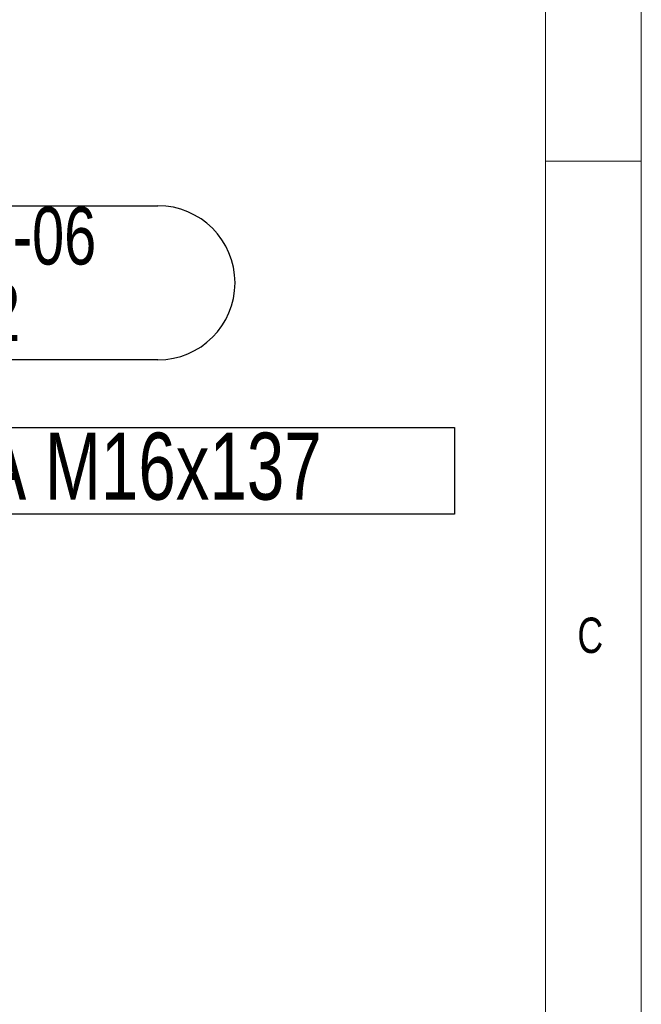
# Model space of a CAD drawing. Header units: millimetres. Extents: x 5 to 589, y 5 to 415.
# Tile 69 of 76: x 557 to 589, y 266 to 317. Entities that reach past the tile are written whole.
import ezdxf

# ---------------------------------------------------------------- set-up
doc = ezdxf.new("R2010")
doc.units = ezdxf.units.MM
doc.layers.add('NOTES', color=6, linetype='Continuous')
doc.styles.add('SLDTEXTSTYLE0', font='TXT', dxfattribs={"width": 0.75})

# ---------------------------------------------------------------- blocks, each defined once
blk = doc.blocks.new('SW_NOTE_8')
at = {"layer": 'NOTES', "color": 0}
for p, q in [((0, -2.524), (0, 2.004)), ((0, 2.004), (49.057, 2.004)), ((49.057, 2.004), (49.057, -2.524)), ((49.057, -2.524), (0, -2.524))]:
    blk.add_line(p, q, dxfattribs=at)
at = {"layer": 'NOTES', "color": 0, "insert": (24.085, 1.735), "char_height": 3.5, "attachment_point": 2, "style": 'SLDTEXTSTYLE0'}
blk.add_mtext('Cheville HSA M16x137', dxfattribs=at)
blk = doc.blocks.new('SW_NOTE_15')
at = {"layer": 'NOTES', "color": 0}
for p, q in [((0, 0), (26.038, 0)), ((26.038, -8.05), (0, -8.05))]:
    blk.add_line(p, q, dxfattribs=at)
for centre, start, end in [((0, -4.025), 90, 270), ((26.038, -4.025), 270, 90)]:
    blk.add_arc(centre, 4.025, start, end, dxfattribs=at)
at = {"layer": 'NOTES', "color": 0, "char_height": 3, "attachment_point": 2, "style": 'SLDTEXTSTYLE0'}
for s, insert in [('GRD2-FAU-06', (12.957, -0.07)), ('PIED P2', (13.084, -4.07))]:
    blk.add_mtext(s, dxfattribs=dict(at, insert=insert))

msp = doc.modelspace()

# ---------------------------------------------------------------- linework, layer by layer
at = {"color": 7, "linetype": 'Continuous', "lineweight": 18}
for p, q in [((589, 5), (589, 415)), ((584, 10), (584, 410)), ((589, 310), (584, 310))]:
    msp.add_line(p, q, dxfattribs=at)

# ---------------------------------------------------------------- block references
at = {"layer": 'NOTES', "color": 211}
for name, p in [('SW_NOTE_15', (537.73585, 307.67296)), ('SW_NOTE_8', (530.18868, 294.08805))]:
    msp.add_blockref(name, p, dxfattribs=at)

# ---------------------------------------------------------------- texts
at = {"layer": 'NOTES', "color": 211, "insert": (585.66668, 286.16802), "char_height": 1.85208, "attachment_point": 1, "style": 'SLDTEXTSTYLE0'}
msp.add_mtext('C', dxfattribs=at)

doc.saveas('drawing.dxf')
